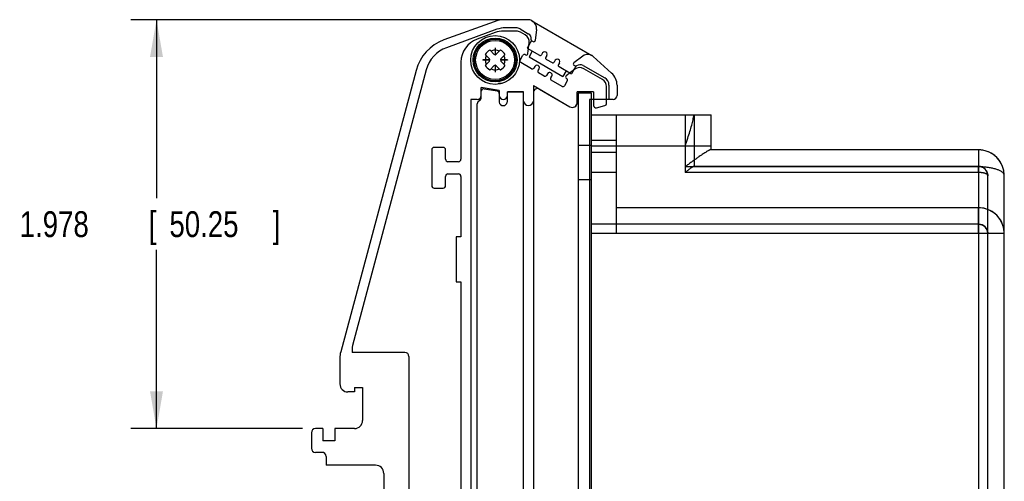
# Model space of a CAD drawing. Header units: inches. Extents: x 0 to 34, y 0 to 22.
# Tile 4 of 15: x 6 to 10.8, y 13.7 to 15.9. Entities that reach past the tile are written whole.
import ezdxf

# ---------------------------------------------------------------- set-up
doc = ezdxf.new("R2010")
doc.units = ezdxf.units.IN
doc.header["$LTSCALE"] = 1.87
doc.header["$MEASUREMENT"] = 0
doc.layers.get('0').update_dxf_attribs({"linetype": 'CONTINUOUS'})
doc.layers.add('DIMENSIONS', color=7, linetype='CONTINUOUS')
doc.styles.get("Standard").update_dxf_attribs({"font": 'txt', "width": 0.8})
doc.dimstyles.new('DIMSTYLE_1', dxfattribs={"dimtxt": 0.125, "dimasz": 0.18, "dimexe": 0.18, "dimexo": 0.0625, "dimgap": 0.09, "dimtad": 0, "dimtih": 1, "dimtoh": 1, "dimdec": 3, "dimzin": 4, "dimdsep": 46, "dimtxsty": 'STANDARD', "dimblk": '_FILLED', "dimblk1": '_FILLED', "dimblk2": '_FILLED', "dimcen": 0.09, "dimadec": 0, "dimazin": 0, "dimtp": 0.01, "dimtm": 0.01, "dimtfac": 1, "dimtdec": 3, "dimtofl": 0, "dimtmove": 0, "dimatfit": 3, "dimldrblk": '_FILLED', "dimfxl": 1, "dimtolj": 1, "dimtzin": 4, "dimarcsym": 0})

# ---------------------------------------------------------------- blocks, each defined once
blk = doc.blocks.new('_FILLED')
at = {"color": 0, "linetype": 'BYBLOCK'}
blk.add_solid([(0, 0), (-1, 0.174), (-1, -0.174)], dxfattribs=at)
blk = doc.blocks.new('*D8')
at = {"layer": 'DIMENSIONS', "color": 2, "linetype": 'CONTINUOUS'}
for p, q in [((8.4339, 15.9112), (6.5741, 15.9112)), ((6.6991, 15.9112), (6.6991, 15.047)), ((6.6991, 13.9328), (6.6991, 14.797)), ((7.4063, 13.9328), (6.5741, 13.9328))]:
    blk.add_line(p, q, dxfattribs=at)
at = {"layer": 'DIMENSIONS', "color": 2, "linetype": 'CONTINUOUS', "xscale": 0.18, "yscale": 0.18, "zscale": 0.18}
for p, rotation in [((6.6991, 15.9112), 90), ((6.6991, 13.9328), 270)]:
    blk.add_blockref('_FILLED', p, dxfattribs=dict(at, rotation=rotation))
at = {"layer": 'DIMENSIONS', "color": 2, "linetype": 'CONTINUOUS', "width": 0.8}
for s, p in [('1.978', (6.0366, 14.8595)), ('[', (6.6616, 14.8595)), ('50.25', (6.7616, 14.8595)), (']', (7.2616, 14.8595))]:
    blk.add_text(s, height=0.125, dxfattribs=at).set_placement(p)

msp = doc.modelspace()

# ---------------------------------------------------------------- linework, layer by layer
at = {"color": 7, "linetype": 'CONTINUOUS'}
for p, q in [((8.3343, 15.9017), (8.0909, 15.8131)), ((8.4964, 15.9112), (8.3881, 15.9112)), ((8.5161, 15.9059), (8.807, 15.7379)), ((8.3477, 15.8647), (8.1037, 15.7759)), ((8.339, 15.8489), (8.2513, 15.817)), ((8.4419, 15.8561), (8.3794, 15.8561)), ((8.4397, 15.8718), (8.3881, 15.8718)), ((8.4594, 15.8665), (8.4995, 15.8434)), ((8.4848, 15.8374), (8.4616, 15.8508)), ((8.54, 15.8644), (8.5334, 15.8103)), ((8.5148, 15.8106), (8.4934, 15.7735)), ((8.4978, 15.747), (8.5042, 15.7985)), ((8.514, 15.8142), (8.5136, 15.811)), ((8.5138, 15.8108), (8.5234, 15.8053)), ((8.292, 15.7409), (8.3111, 15.7219)), ((8.3333, 15.7441), (8.3143, 15.7632)), ((8.3385, 15.7753), (8.3385, 15.7418)), ((8.3393, 15.7753), (8.3385, 15.7753)), ((8.3393, 15.7753), (8.3393, 15.7418)), ((8.3635, 15.7632), (8.3445, 15.7441)), ((8.3667, 15.7219), (8.3858, 15.7409)), ((8.4598, 15.7154), (8.4736, 15.7393)), ((8.4844, 15.7421), (8.4861, 15.7411)), ((8.4934, 15.7735), (8.5531, 15.7391)), ((8.519, 15.7588), (8.5032, 15.7315)), ((8.5688, 15.7505), (8.5638, 15.742)), ((8.5892, 15.7387), (8.5843, 15.7301)), ((8.7637, 15.7353), (8.7202, 15.7025)), ((8.1735, 15.706), (8.1735, 15.236)), ((8.2798, 15.7167), (8.2798, 15.7159)), ((8.3134, 15.7167), (8.2798, 15.7167)), ((8.3134, 15.7159), (8.2798, 15.7159)), ((8.3111, 15.7107), (8.292, 15.6917)), ((8.3143, 15.6694), (8.3333, 15.6885)), ((8.3385, 15.6907), (8.3385, 15.6572)), ((8.3393, 15.6907), (8.3393, 15.6572)), ((8.3445, 15.6885), (8.3635, 15.6694)), ((8.398, 15.7167), (8.3644, 15.7167)), ((8.398, 15.7159), (8.3644, 15.7159)), ((8.3858, 15.6917), (8.3667, 15.7107)), ((8.398, 15.7167), (8.398, 15.7159)), ((8.5156, 15.6741), (8.4627, 15.7046)), ((8.5032, 15.7315), (8.6669, 15.637)), ((8.5872, 15.7194), (8.6144, 15.7036)), ((8.6301, 15.715), (8.6252, 15.7065)), ((8.6506, 15.7032), (8.6457, 15.6947)), ((8.7208, 15.6913), (8.7305, 15.6857)), ((8.7332, 15.6877), (8.7305, 15.6857)), ((8.7657, 15.6897), (8.8704, 15.6292)), ((8.8136, 15.7332), (8.9032, 15.6531)), ((8.9032, 15.6531), (8.8136, 15.7332)), ((7.9558, 15.6656), (7.591, 14.3041)), ((8.0055, 15.6686), (7.648, 14.3345)), ((8.3393, 15.6572), (8.3385, 15.6572)), ((8.5313, 15.6855), (8.5263, 15.677)), ((8.5468, 15.6652), (8.5517, 15.6737)), ((8.5769, 15.6387), (8.5497, 15.6544)), ((8.5926, 15.6501), (8.5877, 15.6416)), ((8.6485, 15.684), (8.7082, 15.6495)), ((8.6826, 15.6643), (8.6669, 15.637)), ((8.7245, 15.6713), (8.683, 15.6401)), ((8.7295, 15.6863), (8.7082, 15.6495)), ((8.8586, 15.6216), (8.7678, 15.6739)), ((8.3546, 15.5992), (8.3546, 15.6037)), ((8.3546, 15.6037), (8.3746, 15.6037)), ((8.5239, 15.5922), (8.5239, 13.4663)), ((8.5239, 15.5922), (8.7011, 15.4899)), ((8.6082, 15.6298), (8.6131, 15.6383)), ((8.6639, 15.5885), (8.611, 15.619)), ((8.6884, 15.6152), (8.6746, 15.5914)), ((8.6838, 15.627), (8.6855, 15.626)), ((8.8901, 15.5951), (8.8901, 15.5253)), ((8.9294, 15.5944), (8.9294, 15.545)), ((8.272, 15.5342), (8.272, 15.5832)), ((8.3586, 15.568), (8.272, 15.5832)), ((8.2858, 15.5775), (8.3488, 15.5664)), ((8.3586, 15.568), (8.3586, 15.513)), ((8.398, 15.513), (8.398, 15.5627)), ((8.398, 15.5627), (8.4767, 15.5627)), ((8.4767, 15.5625), (8.398, 15.5625)), ((8.4767, 11.3224), (8.4767, 15.5627)), ((8.5535, 15.575), (8.7011, 15.4897)), ((8.7365, 15.5102), (8.7365, 15.5627)), ((8.8153, 15.5627), (8.7365, 15.5627)), ((8.8153, 15.5625), (8.7365, 15.5625)), ((8.7415, 15.5576), (8.7415, 11.3276)), ((8.7415, 15.5576), (8.8045, 15.5576)), ((8.8045, 15.5576), (8.8045, 11.3276)), ((8.8153, 15.5627), (8.8153, 15.4967)), ((8.8783, 15.5073), (8.8783, 15.5875)), ((8.2208, 15.5253), (8.2208, 13.5791)), ((8.2523, 15.5253), (8.2208, 15.5253)), ((8.2523, 13.5114), (8.2523, 15.5047)), ((8.2557, 15.5131), (8.2685, 15.5258)), ((8.7956, 15.5253), (8.7956, 13.6395)), ((8.9098, 15.5253), (8.7956, 15.5253)), ((8.8301, 15.4853), (8.8695, 15.4959)), ((8.8045, 15.4516), (9.3845, 15.4516)), ((8.9245, 15.4516), (8.9245, 14.8766)), ((9.2595, 15.4516), (9.2595, 15.1719)), ((9.3045, 15.2016), (9.3045, 15.4516)), ((9.3845, 15.2816), (9.3845, 15.4516)), ((8.9245, 15.3266), (8.8045, 15.3266)), ((8.0318, 15.2813), (8.0318, 15.108)), ((8.0869, 15.2931), (8.0436, 15.2931)), ((8.0987, 15.236), (8.0987, 15.2813)), ((8.7415, 15.3046), (8.8045, 15.3046)), ((8.8045, 15.3016), (9.3845, 15.3016)), ((8.8045, 15.2696), (8.9245, 15.2696)), ((10.6795, 15.2816), (9.382, 15.2816)), ((8.1617, 15.2242), (8.1106, 15.2242)), ((8.1106, 15.1651), (8.1617, 15.1651)), ((8.8045, 15.1736), (8.9245, 15.1736)), ((10.6795, 15.1992), (9.2595, 15.1992)), ((10.6795, 15.1719), (9.2595, 15.1719)), ((10.6795, 15.2016), (9.3026, 15.2016)), ((10.6795, 15.1992), (10.6795, 14.9216)), ((8.0987, 15.108), (8.0987, 15.1533)), ((8.1735, 15.1533), (8.1735, 14.86)), ((8.7415, 15.1386), (8.8045, 15.1386)), ((10.7245, 12.3266), (10.7245, 15.1566)), ((10.8045, 12.3266), (10.8045, 15.1566)), ((8.0436, 15.0962), (8.0869, 15.0962)), ((10.6795, 15.0016), (8.9245, 15.0016)), ((10.6795, 14.9216), (8.8045, 14.9216)), ((10.8045, 14.8766), (8.8045, 14.8766)), ((10.6795, 14.8766), (10.6795, 12.7766)), ((8.1499, 14.86), (8.1499, 14.6435)), ((8.1735, 14.86), (8.1499, 14.86)), ((8.1499, 14.6435), (8.1735, 14.6435)), ((8.1735, 14.6435), (8.1735, 13.5726)), ((7.646, 14.3192), (7.646, 14.3016)), ((7.5869, 14.2736), (7.5869, 14.1494)), ((7.9019, 14.3016), (7.646, 14.3016)), ((7.9216, 14.282), (7.9216, 12.9466)), ((7.6578, 14.1316), (7.6578, 14.11)), ((7.6578, 14.1316), (7.6972, 14.1316)), ((7.6972, 14.1316), (7.6972, 13.9722)), ((7.6578, 14.11), (7.6263, 14.11)), ((7.5043, 13.9328), (7.4688, 13.9328)), ((7.5043, 13.9328), (7.5043, 13.8738)), ((7.5633, 13.9328), (7.5633, 13.8738)), ((7.6578, 13.9328), (7.5633, 13.9328)), ((7.4491, 13.9131), (7.4491, 13.8377)), ((7.5633, 13.8738), (7.5043, 13.8738)), ((7.5003, 13.818), (7.4688, 13.818)), ((7.52, 13.7983), (7.52, 13.7557)), ((7.7602, 13.7557), (7.52, 13.7557)), ((7.7995, 13.7163), (7.7995, 13.3423))]:
    msp.add_line(p, q, dxfattribs=at)
for points in [[(10.8045, 15.1566), (10.8041, 15.167), (10.8028, 15.1771), (10.8007, 15.1872), (10.7979, 15.1966), (10.7943, 15.2061), (10.79, 15.2151), (10.7849, 15.2239), (10.7792, 15.232), (10.7726, 15.24), (10.7657, 15.2471), (10.758, 15.2539), (10.7497, 15.26), (10.741, 15.2655), (10.7316, 15.2703), (10.7218, 15.2742), (10.7117, 15.2774), (10.7011, 15.2797), (10.6903, 15.2811), (10.6795, 15.2816)], [(10.6795, 15.2016), (10.6841, 15.2014), (10.6886, 15.2007), (10.693, 15.1995), (10.6973, 15.1979), (10.7014, 15.1959), (10.7054, 15.1934), (10.7091, 15.1905), (10.7125, 15.1872), (10.7156, 15.1835), (10.7183, 15.1795), (10.7205, 15.1751), (10.7223, 15.1706), (10.7235, 15.166), (10.7243, 15.1613), (10.7245, 15.1566)], [(10.8045, 14.8766), (10.8041, 14.8868), (10.8029, 14.8968), (10.8009, 14.9067), (10.7981, 14.9161), (10.7946, 14.9254), (10.7905, 14.9341), (10.7857, 14.9426), (10.7803, 14.9506), (10.7744, 14.958), (10.7677, 14.9652), (10.7607, 14.9717), (10.7533, 14.9775), (10.7452, 14.983), (10.7368, 14.9877), (10.7281, 14.9918), (10.7189, 14.9952), (10.7093, 14.998), (10.6997, 15), (10.6897, 15.0012), (10.6795, 15.0016)], [(10.6795, 14.9216), (10.6848, 14.9213), (10.6899, 14.9204), (10.6951, 14.9188), (10.7001, 14.9166), (10.7049, 14.9138), (10.7092, 14.9104), (10.7132, 14.9064), (10.7166, 14.9021), (10.7195, 14.8973), (10.7217, 14.8923), (10.7233, 14.8871), (10.7242, 14.8819), (10.7245, 14.8766)]]:
    msp.add_lwpolyline(points, dxfattribs=at)
for radius in [0.1181, 0.1063, 0.1006, 0.0945]:
    msp.add_circle((8.3389, 15.7163), radius, dxfattribs=at)
for centre, radius, start, end in [((8.3881, 15.7537), 0.1575, 90, 110), ((8.4964, 15.8718), 0.0394, 60, 90), ((8.5009, 15.8692), 0.0394, 353, 60), ((8.3794, 15.7379), 0.1181, 90, 110), ((8.3881, 15.7537), 0.1181, 90, 110), ((8.4397, 15.8324), 0.0394, 60, 90), ((8.4419, 15.8167), 0.0394, 60, 90.0004), ((8.4651, 15.8033), 0.0394, 353, 59.9998), ((8.4847, 15.8178), 0.0295, 352.9789, 60), ((8.1649, 15.6096), 0.2165, 110, 165), ((8.2917, 15.706), 0.1181, 110, 180), ((8.5267, 15.8111), 0.00669, 240, 353), ((8.1576, 15.6279), 0.1575, 110, 165), ((8.3389, 15.7163), 0.0543, 118.2755, 151.7245), ((8.2976, 15.7465), 0.00787, 214.6637, 225), ((8.3389, 15.7163), 0.0476, 154.302, 179.5265), ((8.3087, 15.7576), 0.00787, 45, 55.3365), ((8.3389, 15.7163), 0.0476, 90.4735, 115.698), ((8.3389, 15.7497), 0.00787, 225, 315), ((8.3389, 15.7163), 0.0476, 64.302, 89.5265), ((8.3691, 15.7576), 0.00787, 124.6637, 135), ((8.3389, 15.7163), 0.0543, 28.2755, 61.7245), ((8.3389, 15.7163), 0.0476, 0.4735, 25.698), ((8.3802, 15.7465), 0.00787, 315, 325.3365), ((8.4804, 15.7353), 0.00787, 60, 150), ((8.49, 15.748), 0.00787, 240, 352.9994), ((8.557, 15.7459), 0.00787, 240, 330), ((8.579, 15.7446), 0.0118, 330, 150), ((8.7874, 15.7039), 0.0393, 48.2156, 127.047), ((8.2976, 15.6861), 0.00787, 135, 145.3365), ((8.3389, 15.7163), 0.0543, 208.2755, 241.7245), ((8.3389, 15.7163), 0.0476, 180.4735, 205.698), ((8.3055, 15.7163), 0.00787, 315, 45), ((8.3389, 15.6829), 0.00787, 45, 135), ((8.3723, 15.7163), 0.00787, 135, 225), ((8.3389, 15.7163), 0.0543, 298.2755, 331.7245), ((8.3389, 15.7163), 0.0476, 334.302, 359.5265), ((8.3802, 15.6861), 0.00787, 34.6637, 45), ((8.4667, 15.7114), 0.00787, 150, 240), ((8.5415, 15.6796), 0.0118, 329.9999, 150.002), ((8.5911, 15.7262), 0.00787, 150, 240), ((8.6184, 15.7105), 0.00787, 240, 330), ((8.6404, 15.7091), 0.0118, 330, 150), ((8.6525, 15.6908), 0.00787, 150, 240), ((8.7242, 15.6971), 0.00669, 127, 240), ((8.7509, 15.6641), 0.0295, 60, 126.9973), ((8.3087, 15.675), 0.00787, 304.6637, 315), ((8.3389, 15.7163), 0.0476, 244.302, 269.5265), ((8.3389, 15.7163), 0.0476, 270.4735, 295.698), ((8.3691, 15.675), 0.00787, 225, 235.3365), ((8.5195, 15.6809), 0.00787, 240, 330), ((8.5536, 15.6612), 0.00787, 150, 240), ((8.5809, 15.6455), 0.00787, 240, 330), ((8.6029, 15.6442), 0.0118, 330, 149.9979), ((8.6878, 15.6338), 0.00787, 127, 240), ((8.7482, 15.6399), 0.0394, 60, 126.9998), ((8.8507, 15.5944), 0.0787, 0, 48.2156), ((8.615, 15.6258), 0.00787, 150, 240), ((8.6678, 15.5953), 0.00787, 240, 330), ((8.6816, 15.6192), 0.00787, 330, 60), ((8.8389, 15.5875), 0.0394, 0, 60.0005), ((8.8507, 15.5951), 0.0394, 0, 60), ((8.2523, 15.545), 0.0197, 270, 360), ((8.2838, 15.5659), 0.0118, 79.9999, 180), ((8.3468, 15.5548), 0.0118, 0, 79.9997), ((8.3783, 15.545), 0.0197, 180, 360), ((8.5436, 15.5579), 0.0197, 60, 179.9418), ((8.9098, 15.545), 0.0197, 270, 360), ((8.2641, 15.5047), 0.0118, 135, 180.0001), ((8.2602, 15.5342), 0.0118, 315, 0.0001), ((8.3783, 15.5152), 0.0198, 186.4794, 353.5206), ((8.5003, 15.5191), 0.0237, 183.9498, 356.0502), ((8.7129, 15.5104), 0.0236, 240, 360), ((8.7129, 15.5102), 0.0236, 240, 0.0001), ((8.8271, 15.4967), 0.0118, 180, 285.0002), ((8.8665, 15.5073), 0.0118, 285, 359.9997), ((8.0436, 15.2813), 0.0118, 90, 180), ((8.0869, 15.2813), 0.0118, 0, 90), ((10.6795, 15.1566), 0.125, 0, 90), ((8.1106, 15.236), 0.0118, 180, 270), ((8.1617, 15.236), 0.0118, 270, 360), ((8.1106, 15.1533), 0.0118, 90, 180), ((8.1617, 15.1533), 0.0118, 0.0218, 90), ((10.6795, 15.1566), 0.045, 0, 90), ((8.0436, 15.108), 0.0118, 180, 270), ((8.0869, 15.108), 0.0118, 270, 360), ((10.6795, 14.8766), 0.125, 0, 90), ((10.6795, 14.8766), 0.045, 0, 90), ((7.705, 14.2736), 0.1181, 165, 180), ((7.705, 14.3192), 0.0591, 165, 180), ((7.9019, 14.282), 0.0197, 0, 90), ((7.6263, 14.1494), 0.0394, 180, 270), ((7.6578, 13.9722), 0.0394, 270, 360), ((7.4688, 13.9131), 0.0197, 90, 180), ((7.4688, 13.8377), 0.0197, 180, 270), ((7.5003, 13.7983), 0.0197, 0, 90), ((7.7602, 13.7163), 0.0394, 0, 90)]:
    msp.add_arc(centre, radius, start, end, dxfattribs=at)
for points, knots in [([(8.5139, 15.8142), (8.5139, 15.8138), (8.5139, 15.813), (8.5136, 15.8119), (8.5137, 15.8111), (8.5138, 15.8106)], [0, 0, 0, 0, 0.333813, 0.658297, 1, 1, 1, 1]), ([(8.5148, 15.8106), (8.5147, 15.8106), (8.5145, 15.8103), (8.5142, 15.8107), (8.5139, 15.8107), (8.5138, 15.8106)], [0, 0, 0, 0, 0.375, 0.690608, 1, 1, 1, 1]), ([(8.7309, 15.686), (8.7308, 15.6859), (8.7303, 15.6857), (8.7299, 15.6862), (8.7295, 15.6861), (8.7293, 15.686)], [0, 0, 0, 0, 0.371605, 0.662586, 1, 1, 1, 1]), ([(9.2595, 15.3016), (9.2636, 15.3135), (9.2715, 15.3363), (9.2821, 15.3691), (9.2907, 15.3991), (9.2971, 15.4262), (9.3002, 15.4435), (9.3014, 15.4516)], [0, 0, 0, 0, 0.242415, 0.463365, 0.66308, 0.841905, 1, 1, 1, 1]), ([(9.382, 15.2816), (9.3813, 15.2816), (9.3798, 15.2813), (9.3772, 15.2804), (9.3739, 15.279), (9.37, 15.277), (9.3653, 15.2743), (9.3598, 15.2709), (9.3533, 15.2668), (9.3457, 15.2619), (9.337, 15.256), (9.3271, 15.2492), (9.3159, 15.2413), (9.3033, 15.2323), (9.2895, 15.2222), (9.2747, 15.2111), (9.2647, 15.2033), (9.2595, 15.1992)], [0, 0, 0, 0, 0.013472, 0.031777, 0.055489, 0.085107, 0.121415, 0.165026, 0.216594, 0.277148, 0.347513, 0.428717, 0.521437, 0.62609, 0.742232, 0.867822, 1, 1, 1, 1]), ([(10.6795, 15.2816), (10.6797, 15.2816), (10.6794, 15.2806), (10.6797, 15.2795), (10.6795, 15.2769), (10.6796, 15.2737), (10.6795, 15.2695), (10.6795, 15.2644), (10.6795, 15.2585), (10.6796, 15.2519), (10.6796, 15.2445), (10.6795, 15.2364), (10.6795, 15.2277), (10.6795, 15.2186), (10.6795, 15.209), (10.6795, 15.2025), (10.6795, 15.1992)], [0, 0, 0, 0, 0.00582, 0.023243, 0.052151, 0.092311, 0.143392, 0.204984, 0.276622, 0.357816, 0.448085, 0.546581, 0.652114, 0.76352, 0.879766, 1, 1, 1, 1]), ([(9.3026, 15.2016), (9.3021, 15.2016), (9.301, 15.2014), (9.2992, 15.2008), (9.2969, 15.1998), (9.2941, 15.1983), (9.2908, 15.1963), (9.2868, 15.1937), (9.2823, 15.1905), (9.2772, 15.1867), (9.2716, 15.1823), (9.2657, 15.1773), (9.2616, 15.1738), (9.2595, 15.1719)], [0, 0, 0, 0, 0.026555, 0.062684, 0.109821, 0.169271, 0.242789, 0.331433, 0.436381, 0.557562, 0.693997, 0.842569, 1, 1, 1, 1]), ([(10.6795, 15.2016), (10.6794, 15.2016), (10.6796, 15.201), (10.6795, 15.2004), (10.6796, 15.1989), (10.6795, 15.1971), (10.6796, 15.1947), (10.6795, 15.1919), (10.6795, 15.1886), (10.6795, 15.1849), (10.6795, 15.1808), (10.6795, 15.1765), (10.6795, 15.1735), (10.6795, 15.1719)], [0, 0, 0, 0, 0.009181, 0.036519, 0.082026, 0.145537, 0.226424, 0.323394, 0.435, 0.559979, 0.696905, 0.844171, 1, 1, 1, 1]), ([(10.6795, 15.1719), (10.6795, 15.1735), (10.6795, 15.1764), (10.6795, 15.1807), (10.6795, 15.1847), (10.6795, 15.1884), (10.6796, 15.1917), (10.6796, 15.1946), (10.6795, 15.197), (10.6796, 15.1989), (10.6794, 15.2004), (10.6796, 15.201), (10.6794, 15.2016), (10.6795, 15.2016)], [0, 0, 0, 0, 0.153245, 0.298487, 0.434606, 0.559925, 0.672404, 0.770002, 0.85138, 0.915725, 0.962307, 0.990532, 1, 1, 1, 1]), ([(10.8045, 15.1566), (10.8045, 15.1578), (10.8042, 15.1604), (10.8027, 15.1642), (10.8003, 15.1678), (10.7969, 15.1714), (10.7927, 15.1748), (10.7877, 15.1781), (10.7818, 15.1812), (10.7751, 15.1842), (10.7678, 15.1869), (10.7597, 15.1894), (10.7511, 15.1916), (10.7419, 15.1936), (10.7323, 15.1953), (10.7222, 15.1967), (10.7118, 15.1978), (10.7012, 15.1986), (10.6904, 15.1991), (10.6832, 15.1992), (10.6795, 15.1992)], [0, 0, 0, 0, 0.026824, 0.055127, 0.086135, 0.120721, 0.159422, 0.202518, 0.250096, 0.302103, 0.358377, 0.418676, 0.482694, 0.550067, 0.620391, 0.693227, 0.768105, 0.844533, 0.922005, 1, 1, 1, 1]), ([(10.7245, 15.1566), (10.7245, 15.1572), (10.7243, 15.1584), (10.7234, 15.1601), (10.722, 15.1618), (10.72, 15.1634), (10.7176, 15.1649), (10.7146, 15.1663), (10.7113, 15.1675), (10.7075, 15.1687), (10.7034, 15.1696), (10.699, 15.1705), (10.6943, 15.1711), (10.6895, 15.1716), (10.6846, 15.1719), (10.6812, 15.1719), (10.6795, 15.1719)], [0, 0, 0, 0, 0.034648, 0.072361, 0.115426, 0.165185, 0.222238, 0.286682, 0.358267, 0.436504, 0.520721, 0.610111, 0.703756, 0.800663, 0.899775, 1, 1, 1, 1]), ([(10.6795, 14.8766), (10.6795, 14.8802), (10.6795, 14.8875), (10.6795, 14.8983), (10.6795, 14.9089), (10.6795, 14.9193), (10.6795, 14.9294), (10.6795, 14.939), (10.6795, 14.9482), (10.6795, 14.9569), (10.6795, 14.9649), (10.6795, 14.9722), (10.6795, 14.9788), (10.6795, 14.9847), (10.6796, 14.9897), (10.6795, 14.9939), (10.6796, 14.997), (10.6794, 14.9996), (10.6797, 15.0006), (10.6794, 15.0016), (10.6795, 15.0016)], [0, 0, 0, 0, 0.087306, 0.173938, 0.259239, 0.342562, 0.423275, 0.500766, 0.574443, 0.643718, 0.70805, 0.766953, 0.819998, 0.866824, 0.907085, 0.940372, 0.966406, 0.985049, 0.996253, 1, 1, 1, 1]), ([(10.6795, 15.0016), (10.6795, 15.0014), (10.6795, 15.0008), (10.6795, 14.9994), (10.6795, 14.997), (10.6795, 14.9937), (10.6795, 14.9896), (10.6795, 14.9845), (10.6795, 14.9786), (10.6795, 14.972), (10.6795, 14.9646), (10.6795, 14.9566), (10.6795, 14.948), (10.6795, 14.9388), (10.6795, 14.9291), (10.6795, 14.919), (10.6795, 14.9086), (10.6795, 14.8981), (10.6795, 14.8874), (10.6795, 14.8802), (10.6795, 14.8766)], [0, 0, 0, 0, 0.003819, 0.015244, 0.034187, 0.060505, 0.094, 0.134419, 0.181457, 0.234739, 0.293841, 0.3583, 0.427638, 0.501391, 0.579059, 0.659862, 0.74299, 0.82774, 0.913549, 1, 1, 1, 1]), ([(10.6795, 14.9216), (10.6794, 14.9216), (10.6796, 14.921), (10.6795, 14.9204), (10.6796, 14.9189), (10.6795, 14.917), (10.6796, 14.9146), (10.6795, 14.9117), (10.6795, 14.9084), (10.6795, 14.9046), (10.6795, 14.9005), (10.6795, 14.8961), (10.6795, 14.8914), (10.6796, 14.8866), (10.6796, 14.8816), (10.6795, 14.8783), (10.6795, 14.8766)], [0, 0, 0, 0, 0.006148, 0.024452, 0.054916, 0.09743, 0.151585, 0.216515, 0.291196, 0.374779, 0.466317, 0.564699, 0.668655, 0.77682, 0.88776, 1, 1, 1, 1]), ([(10.6795, 14.8766), (10.6795, 14.8782), (10.6795, 14.8815), (10.6795, 14.8864), (10.6795, 14.8912), (10.6795, 14.8959), (10.6796, 14.9003), (10.6795, 14.9044), (10.6795, 14.9082), (10.6795, 14.9116), (10.6795, 14.9145), (10.6795, 14.9169), (10.6795, 14.9188), (10.6796, 14.9204), (10.6794, 14.921), (10.6796, 14.9216), (10.6795, 14.9216)], [0, 0, 0, 0, 0.110497, 0.219679, 0.326751, 0.430487, 0.529289, 0.621376, 0.705379, 0.780425, 0.845666, 0.900269, 0.943497, 0.974766, 0.993671, 1, 1, 1, 1]), ([(10.8045, 14.8766), (10.8045, 14.8764), (10.8035, 14.8768), (10.8025, 14.8765), (10.8, 14.8767), (10.7968, 14.8766), (10.7926, 14.8766), (10.7876, 14.8766), (10.7818, 14.8766), (10.7752, 14.8766), (10.7678, 14.8766), (10.7598, 14.8766), (10.7512, 14.8766), (10.742, 14.8766), (10.7323, 14.8766), (10.7222, 14.8766), (10.7119, 14.8766), (10.7012, 14.8766), (10.6904, 14.8766), (10.6832, 14.8766), (10.6795, 14.8766)], [0, 0, 0, 0, 0.003747, 0.014951, 0.033594, 0.059628, 0.092915, 0.133176, 0.180002, 0.233047, 0.29195, 0.356282, 0.425557, 0.499234, 0.576725, 0.657438, 0.740761, 0.826062, 0.912694, 1, 1, 1, 1]), ([(10.7245, 14.8766), (10.7245, 14.8765), (10.7239, 14.8767), (10.7233, 14.8765), (10.7218, 14.8766), (10.72, 14.8766), (10.7175, 14.8766), (10.7146, 14.8766), (10.7113, 14.8766), (10.7076, 14.8766), (10.7034, 14.8766), (10.699, 14.8766), (10.6944, 14.8766), (10.6895, 14.8766), (10.6846, 14.8766), (10.6812, 14.8766), (10.6795, 14.8766)], [0, 0, 0, 0, 0.006148, 0.024452, 0.054916, 0.09743, 0.151585, 0.216515, 0.291196, 0.374779, 0.466317, 0.564699, 0.668655, 0.77682, 0.88776, 1, 1, 1, 1])]:
    msp.add_open_spline(points, degree=3, knots=knots, dxfattribs=at)

# ---------------------------------------------------------------- dimensions: what is measured, and where the dimension line sits
at = {"layer": 'DIMENSIONS', "color": 2, "linetype": 'CONTINUOUS'}
dim = msp.add_linear_dim(base=(6.6991, 13.9328), p1=(8.4339, 15.9112), p2=(7.4063, 13.9328), angle=270, dimstyle='DIMSTYLE_1', dxfattribs=at)
dim.commit()
dim.dimension.update_dxf_attribs({"geometry": '*D8', "text_midpoint": (6.6991, 14.922), "dimtype": 160})

doc.saveas('drawing.dxf')
